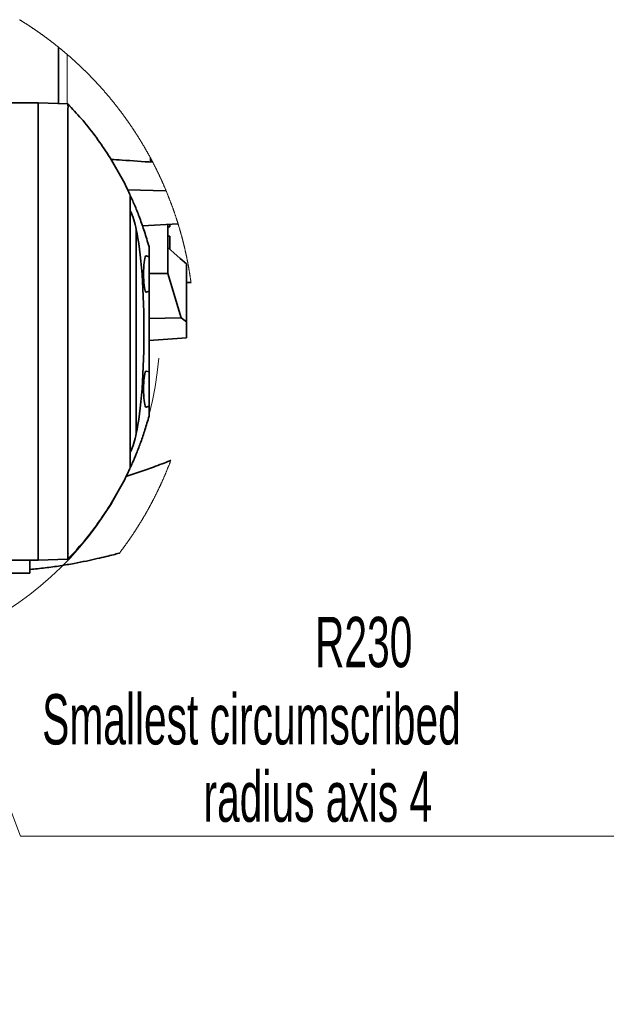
# Model space of a CAD drawing. Header units: millimetres. Extents: x 0 to 11920, y 0 to 8400.
# Tile 14 of 120: x 3966 to 4782, y 1568 to 2937. Entities that reach past the tile are written whole.
import ezdxf

# ---------------------------------------------------------------- set-up
doc = ezdxf.new("R2010")
doc.units = ezdxf.units.MM
doc.header["$LTSCALE"] = 20
doc.styles.add('SLDTEXTSTYLE0', font='TXT', dxfattribs={"width": 0.605})
doc.dimstyles.new('SLDDIMSTYLE12', dxfattribs={"dimtxt": 70, "dimasz": 70, "dimexe": 0, "dimexo": 0.0625, "dimgap": 17.5, "dimtad": 0, "dimtih": 1, "dimtoh": 1, "dimdec": 1, "dimlfac": 0.5, "dimrnd": 1e-09, "dimzin": 12, "dimdsep": 46, "dimtxsty": 'SLDTEXTSTYLE0', "dimsah": 1, "dimcen": 0, "dimadec": 0, "dimazin": 3, "dimtfac": 1, "dimtofl": 0, "dimtmove": 0, "dimatfit": 3, "dimfxl": 1, "dimfrac": 2, "dimtolj": 1, "dimtzin": 12, "dimarcsym": 0})

# ---------------------------------------------------------------- blocks, each defined once
blk = doc.blocks.new('_D_59')
at = {"color": 7, "linetype": 'Continuous', "lineweight": 0}
for p, q in [((3701.3, 2503.3), (3864.5, 2073.3)), ((3864.5, 2073.3), (3967.7, 1801.5)), ((3967.7, 1801.5), (4986.5, 1801.5))]:
    blk.add_line(p, q, dxfattribs=at)
at = {"color": 7, "linetype": 'Continuous', "lineweight": 18}
blk.add_solid([(3864.5, 2073.3), (3880, 2004.3), (3898.7, 2011.4)], dxfattribs=at)
at = {"color": 7, "linetype": 'Continuous', "lineweight": 18, "char_height": 70, "attachment_point": 1, "style": 'SLDTEXTSTYLE0'}
for s, insert in [('R230', (4377.2, 2106.6)), ('Smallest circumscribed', (3997.7, 1999.2)), ('radius axis 4', (4222.1, 1891.7))]:
    blk.add_mtext(s, dxfattribs=dict(at, insert=insert))

msp = doc.modelspace()

# ---------------------------------------------------------------- linework, layer by layer
at = {"color": 7, "linetype": 'Continuous', "lineweight": 35}
for p, q in [((4020.258091, 2898.68274), (4020.258091, 2820.143727)), ((3992.258109, 2821.330932), (3911.308817, 2821.330932)), ((3992.258109, 2821.330932), (3992.258109, 2185.331014)), ((4033.507548, 2819.680956), (3992.258109, 2821.121481)), ((4148.258112, 2744.691756), (4148.258112, 2738.798288)), ((4151.258103, 2739.05113), (4151.258103, 2738.751558)), ((4170.04808, 2699.034718), (4116.498761, 2700.507191)), ((4120.258115, 2314.062265), (4120.258115, 2692.597178)), ((4128.310673, 2645.183352), (4128.310673, 2361.478713)), ((4137.106799, 2650.338677), (4186.704598, 2653.016356)), ((4172.258101, 2652.150062), (4172.258101, 2584.198502)), ((4172.258101, 2648.857859), (4175.258092, 2648.857859)), ((4175.258092, 2648.857859), (4175.258092, 2652.122524)), ((4175.258092, 2636.017945), (4172.258101, 2636.017945)), ((4175.258092, 2622.094062), (4175.258092, 2636.017945)), ((4146.258108, 2607.330945), (4146.258108, 2620.955852)), ((4172.293745, 2584.197786), (4172.293745, 2620.221999)), ((4175.258092, 2617.532042), (4175.258092, 2622.094062)), ((4146.258108, 2607.330945), (4142.201506, 2608.417895)), ((4146.258108, 2607.330945), (4146.258108, 2583.331016)), ((4198.258094, 2597.639826), (4198.258094, 2517.006782)), ((4146.258108, 2583.750752), (4172.258101, 2584.198502)), ((4146.258108, 2583.331016), (4146.258108, 2559.330967)), ((4172.258101, 2584.198502), (4172.293745, 2584.197786)), ((4190.974228, 2522.273329), (4172.293745, 2584.197786)), ((4198.258094, 2571.330932), (4204.686366, 2571.330932)), ((4142.201506, 2558.244017), (4146.258108, 2559.330967)), ((4146.258108, 2447.331098), (4146.258108, 2559.330967)), ((4146.258108, 2521.400359), (4190.974228, 2522.273329)), ((4198.258094, 2517.006782), (4190.974228, 2522.273329)), ((4198.258094, 2517.006782), (4198.258094, 2494.680432)), ((4198.258094, 2494.680432), (4146.258108, 2490.868953)), ((4146.258108, 2447.331098), (4142.201506, 2448.418048)), ((4146.258108, 2447.331098), (4146.258108, 2423.33093)), ((4146.258108, 2423.33093), (4146.258108, 2399.331)), ((4142.201506, 2398.24405), (4146.258108, 2399.331)), ((4146.258108, 2385.706094), (4146.258108, 2399.331)), ((3992.258109, 2185.331014), (3911.308817, 2185.331014)), ((3980.499424, 2185.331014), (3980.499424, 2179.326442)), ((3980.499424, 2179.326442), (3980.499424, 2167.326358)), ((4033.507548, 2186.98087), (3992.258109, 2185.540584)), ((3980.499424, 2167.326358), (3942.911722, 2167.326358))]:
    msp.add_line(p, q, dxfattribs=at)
at = {"color": 8, "linetype": 'Continuous', "lineweight": 18}
msp.add_line((4032.258116, 2819.724587), (4032.258116, 2888.69181), dxfattribs=at)
at = {"color": 7, "linetype": 'Continuous', "lineweight": 18, "flags": 128}
for points in [[(4204.686366, 2571.330932), (4204.600625, 2571.962622), (4204.514109, 2572.594193), (4204.426788, 2573.225763), (4204.338692, 2573.857096), (4204.249792, 2574.488309), (4204.160087, 2575.119522), (4204.069607, 2575.750616), (4203.978322, 2576.381472), (4203.886263, 2577.012327), (4203.793399, 2577.642944), (4203.69976, 2578.273562), (4203.605316, 2578.90406), (4203.510068, 2579.534319), (4203.414045, 2580.164579), (4203.317247, 2580.794719), (4203.219645, 2581.424621), (4203.121237, 2582.054523), (4203.022055, 2582.684305), (4202.922068, 2583.31385), (4202.821307, 2583.943394), (4202.71974, 2584.5727), (4202.617399, 2585.201886), (4202.514283, 2585.831073), (4202.410333, 2586.460021), (4202.305637, 2587.08885), (4202.200137, 2587.71756), (4202.093832, 2588.346151), (4201.986752, 2588.974503), (4201.878898, 2589.602855), (4201.770238, 2590.230969), (4201.660775, 2590.859082), (4201.550536, 2591.486958), (4201.439522, 2592.114714), (4201.327704, 2592.742351), (4201.215111, 2593.369749), (4201.101743, 2593.997148), (4200.98757, 2594.624308), (4200.872593, 2595.251349), (4200.75687, 2595.87827), (4200.640343, 2596.504954), (4200.523011, 2597.131637), (4200.404905, 2597.758082), (4200.286023, 2598.384407), (4200.166337, 2599.010494), (4200.045876, 2599.636582), (4199.92464, 2600.26243), (4199.8026, 2600.88816), (4199.679784, 2601.513651), (4199.556164, 2602.139023), (4199.431799, 2602.764276), (4199.30663, 2603.389409), (4199.180655, 2604.014304), (4199.053906, 2604.63908), (4198.926382, 2605.263737), (4198.798083, 2605.888155), (4198.669009, 2606.512454), (4198.53913, 2607.136515), (4198.408447, 2607.760456), (4198.277019, 2608.384278), (4198.144786, 2609.007981), (4198.011778, 2609.631446), (4197.877996, 2610.254672), (4197.743438, 2610.877779), (4197.608076, 2611.500767), (4197.471939, 2612.123635), (4197.335027, 2612.746146), (4197.19734, 2613.368657), (4197.058849, 2613.99093), (4196.919583, 2614.612964), (4196.779542, 2615.234998), (4196.638726, 2615.856674), (4196.497135, 2616.478232), (4196.354739, 2617.09967), (4196.211599, 2617.720869), (4196.067654, 2618.34195), (4195.922933, 2618.962792), (4195.777438, 2619.583395), (4195.631169, 2620.20388), (4195.484124, 2620.824245), (4195.336275, 2621.444371), (4195.18768, 2622.06426), (4195.038281, 2622.684029), (4194.888107, 2623.303559), (4194.737159, 2623.922971), (4194.585435, 2624.542144), (4194.432937, 2625.161079), (4194.279663, 2625.779894), (4194.125615, 2626.398471), (4193.970792, 2627.016929), (4193.815194, 2627.635148), (4193.658821, 2628.253129), (4193.501674, 2628.870991), (4193.343721, 2629.488614), (4193.185024, 2630.105999), (4193.025552, 2630.723265), (4192.865305, 2631.340292), (4192.704283, 2631.957081), (4192.542456, 2632.573631), (4192.379884, 2633.190063), (4192.216538, 2633.806256), (4192.052416, 2634.422329), (4191.88752, 2635.038164), (4191.721849, 2635.653761), (4191.555433, 2636.269119), (4191.388212, 2636.884239), (4191.220216, 2637.49924), (4191.051476, 2638.114002), (4190.88196, 2638.728526), (4190.71164, 2639.342812), (4190.540574, 2639.956978), (4190.368734, 2640.570906), (4190.196119, 2641.184595), (4190.022759, 2641.798046), (4189.848594, 2642.411259), (4189.673684, 2643.024352), (4189.498, 2643.637088), (4189.32154, 2644.249705), (4189.144306, 2644.862083), (4188.966326, 2645.474222), (4188.787572, 2646.086124), (4188.608043, 2646.697786), (4188.427739, 2647.30933), (4188.24669, 2647.920516), (4188.064836, 2648.531583), (4187.882237, 2649.142292), (4187.698893, 2649.752882), (4187.514745, 2650.363234), (4187.329851, 2650.973347), (4187.144212, 2651.583102), (4186.957769, 2652.192739), (4186.770581, 2652.802137), (4186.704598, 2653.016356), (4186.516367, 2653.625396), (4186.32739, 2654.234317), (4186.137639, 2654.84288), (4185.947113, 2655.451205), (4185.755841, 2656.059411), (4185.563795, 2656.667259), (4185.370974, 2657.274869), (4185.177408, 2657.88224), (4184.983097, 2658.489373), (4184.788011, 2659.096387), (4184.59215, 2659.703043), (4184.395544, 2660.309461), (4184.198163, 2660.91564), (4184.000008, 2661.521462), (4183.801137, 2662.127164), (4183.601461, 2662.732628), (4183.40107, 2663.337734), (4183.199875, 2663.942722), (4182.997964, 2664.547351), (4182.795249, 2665.151742), (4182.591818, 2665.755895), (4182.387613, 2666.359809), (4182.182632, 2666.963485), (4181.976907, 2667.566922), (4181.770436, 2668.170002), (4181.563191, 2668.772844), (4181.355201, 2669.375446), (4181.146465, 2669.977811), (4180.936955, 2670.579937), (4180.726699, 2671.181706), (4180.515669, 2671.783355), (4180.303894, 2672.384647), (4180.091374, 2672.985581), (4179.878108, 2673.586395), (4179.664068, 2674.186853), (4179.449283, 2674.787071), (4179.233752, 2675.387052), (4179.017447, 2675.986794), (4178.800397, 2676.586178), (4178.582601, 2677.185324), (4178.364061, 2677.784112), (4178.144775, 2678.382781), (4177.924715, 2678.981093), (4177.703909, 2679.579046), (4177.482359, 2680.176881), (4177.260064, 2680.774358), (4177.037023, 2681.371477), (4176.813207, 2681.968477), (4176.588677, 2682.56512), (4176.363371, 2683.161405), (4176.137321, 2683.75757), (4175.910525, 2684.353259), (4175.682984, 2684.948829), (4175.454698, 2685.544041), (4175.225668, 2686.139014), (4174.995892, 2686.73363), (4174.765371, 2687.328008), (4174.534075, 2687.922028), (4174.302064, 2688.515809), (4174.069308, 2689.109233), (4173.835806, 2689.702418), (4173.60153, 2690.295365), (4173.366539, 2690.887955), (4173.130803, 2691.480306), (4172.894321, 2692.072299), (4172.657095, 2692.663935), (4172.419123, 2693.255451), (4172.180436, 2693.846491), (4171.940975, 2694.437292), (4171.700768, 2695.027855), (4171.459846, 2695.61806), (4171.218179, 2696.208027), (4170.975767, 2696.797636), (4170.73261, 2697.386888), (4170.488708, 2697.975901), (4170.24409, 2698.564556), (4170.04808, 2699.034718), (4169.802122, 2699.622896), (4169.555418, 2700.210717), (4169.307999, 2700.798181), (4169.059835, 2701.385406), (4168.810926, 2701.972273), (4168.561272, 2702.558902), (4168.310873, 2703.145173), (4168.059759, 2703.731087), (4167.807929, 2704.316762), (4167.555325, 2704.90208), (4167.302005, 2705.48704), (4167.04797, 2706.071761), (4166.79316, 2706.656125), (4166.537635, 2707.240132), (4166.281395, 2707.823899), (4166.024409, 2708.40731), (4165.766679, 2708.990362), (4165.508233, 2709.573177), (4165.249042, 2710.155514), (4164.989136, 2710.737613), (4164.728515, 2711.319473), (4164.467119, 2711.900857), (4164.205037, 2712.482002), (4163.94221, 2713.06279), (4163.678639, 2713.64322), (4163.414352, 2714.223412), (4163.149349, 2714.803246), (4162.883602, 2715.382603), (4162.61711, 2715.961841), (4162.349932, 2716.540602), (4162.082009, 2717.119005), (4161.813371, 2717.69717), (4161.543988, 2718.274978), (4161.273889, 2718.852428), (4161.003075, 2719.42952), (4160.731517, 2720.006254), (4160.459243, 2720.58275), (4160.186253, 2721.15877), (4159.912549, 2721.734551), (4159.638099, 2722.309974), (4159.362934, 2722.885039), (4159.087054, 2723.459747), (4158.810459, 2724.034098), (4158.533119, 2724.608091), (4158.255093, 2725.181726), (4157.976322, 2725.755003), (4157.696836, 2726.328042), (4157.416634, 2726.900604), (4157.135717, 2727.472928), (4156.854086, 2728.044775), (4156.571738, 2728.616384), (4156.288676, 2729.187515), (4156.004868, 2729.758409), (4155.720375, 2730.328944), (4155.435137, 2730.899003), (4155.149214, 2731.468824), (4154.862575, 2732.038167), (4154.575191, 2732.607272), (4154.287122, 2733.17602), (4153.998338, 2733.744291), (4153.708838, 2734.312204), (4153.418593, 2734.879878), (4153.127663, 2735.447076), (4152.836047, 2736.014035), (4152.543686, 2736.580518), (4152.25061, 2737.146643), (4151.956849, 2737.71241), (4151.662372, 2738.27782), (4151.438169, 2738.707092), (4151.258103, 2739.05113), (4150.961928, 2739.615706), (4150.665067, 2740.179804), (4150.367491, 2740.743664), (4150.069199, 2741.307047), (4149.770223, 2741.870073), (4149.47053, 2742.43274), (4149.170123, 2742.995051), (4148.869, 2743.556884), (4148.567192, 2744.11836), (4148.264669, 2744.679597), (4148.258112, 2744.691756), (4147.954874, 2745.252517), (4147.65092, 2745.812801), (4147.34628, 2746.372846), (4147.040926, 2746.932414), (4146.734886, 2747.491625), (4146.42813, 2748.050478), (4146.12069, 2748.608974), (4145.812534, 2749.166992), (4145.503692, 2749.724653), (4145.194136, 2750.281957), (4144.883893, 2750.838903), (4144.572936, 2751.395372), (4144.261293, 2751.951602), (4143.948935, 2752.507237), (4143.635891, 2753.062633), (4143.322162, 2753.617552), (4143.007718, 2754.172114), (4142.692588, 2754.726318), (4142.376773, 2755.280045), (4142.060243, 2755.833414), (4141.743027, 2756.386426), (4141.425125, 2756.938961), (4141.106509, 2757.491139), (4140.787207, 2758.042958), (4140.467219, 2758.594301), (4140.146546, 2759.145287), (4139.825188, 2759.695795), (4139.503114, 2760.245946), (4139.180384, 2760.795739), (4138.85694, 2761.345056), (4138.53281, 2761.894015), (4138.207994, 2762.442496), (4137.882493, 2762.99074), (4137.556277, 2763.538387), (4137.229405, 2764.085677), (4136.901848, 2764.63261), (4136.573575, 2765.179065), (4136.244647, 2765.725163), (4135.915033, 2766.270784), (4135.584704, 2766.816047), (4135.25372, 2767.360953), (4134.92205, 2767.905381), (4134.589694, 2768.449333), (4134.256653, 2768.992928), (4133.922927, 2769.536045), (4133.588515, 2770.078805), (4133.253418, 2770.621207), (4132.917665, 2771.163014), (4132.581226, 2771.704581), (4132.244103, 2772.245672), (4131.906293, 2772.786287), (4131.567798, 2773.326424), (4131.228648, 2773.866203), (4130.888812, 2774.405626), (4130.548291, 2774.944571), (4130.207114, 2775.483039), (4129.865251, 2776.02115), (4129.522704, 2776.558784), (4129.1795, 2777.09606), (4128.835611, 2777.63274), (4128.491037, 2778.169182), (4128.145806, 2778.705028), (4127.799921, 2779.240516), (4127.45332, 2779.775646), (4127.106093, 2780.310181), (4126.758151, 2780.844477), (4126.409583, 2781.378177), (4126.060299, 2781.911519), (4125.71039, 2782.444385), (4125.359796, 2782.976773), (4125.008516, 2783.508804), (4124.65658, 2784.040359), (4124.303989, 2784.571436), (4123.950712, 2785.102037), (4123.59681, 2785.63228), (4123.242192, 2786.162046), (4122.886948, 2786.691454), (4122.531019, 2787.220267), (4122.174434, 2787.748721), (4121.817164, 2788.276699), (4121.459268, 2788.8042), (4121.100686, 2789.331344), (4120.741449, 2789.85801), (4120.381556, 2790.3842), (4120.021008, 2790.909913), (4119.659774, 2791.435149), (4119.297914, 2791.960028), (4118.935369, 2792.48443), (4118.572198, 2793.008354), (4118.208341, 2793.531802), (4117.843829, 2794.054773), (4117.478661, 2794.577387), (4117.112867, 2795.099404), (4116.746388, 2795.621064), (4116.379253, 2796.142247), (4116.011493, 2796.662954), (4115.643047, 2797.183183), (4115.273975, 2797.702935), (4114.904217, 2798.22233), (4114.533834, 2798.741129), (4114.162795, 2799.25957), (4113.791101, 2799.777415), (4113.41878, 2800.294903), (4113.045774, 2800.811914), (4112.672143, 2801.328448), (4112.297855, 2801.844505), (4111.922942, 2802.360085), (4111.547343, 2802.875188), (4111.171119, 2803.389815), (4110.794268, 2803.903964), (4110.416733, 2804.417756), (4110.038601, 2804.930952), (4109.659783, 2805.443671), (4109.28034, 2805.955914), (4108.900241, 2806.467679), (4108.519517, 2806.979087), (4108.138136, 2807.489899), (4107.75613, 2808.000234), (4107.373468, 2808.510092), (4106.990181, 2809.019473), (4106.606267, 2809.528378), (4106.221698, 2810.036925), (4105.836473, 2810.544875), (4105.450623, 2811.052349), (4105.064146, 2811.559227), (4104.677044, 2812.065747), (4104.289286, 2812.571791), (4103.900902, 2813.077357), (4103.511862, 2813.582328), (4103.122227, 2814.086941), (4102.731936, 2814.590958), (4102.341019, 2815.094498), (4101.949476, 2815.597561), (4101.557277, 2816.100147), (4101.164482, 2816.602257), (4100.771032, 2817.10389), (4100.376956, 2817.605045), (4099.982254, 2818.105605), (4099.586926, 2818.605688), (4099.190973, 2819.105294), (4098.794393, 2819.604424), (4098.397188, 2820.103076), (4097.999357, 2820.601252), (4097.6009, 2821.098831), (4097.201817, 2821.595934), (4096.802108, 2822.09256), (4096.401773, 2822.588709), (4096.000813, 2823.084262), (4095.599256, 2823.579457), (4095.197044, 2824.074057), (4094.794236, 2824.568179), (4094.390802, 2825.061706), (4093.986742, 2825.554875), (4093.582086, 2826.047447), (4093.176775, 2826.539543), (4092.770897, 2827.031043), (4092.364363, 2827.522185), (4091.957234, 2828.012732), (4091.549478, 2828.502682), (4091.141097, 2828.992274), (4090.73212, 2829.481271), (4090.322517, 2829.969791), (4089.912318, 2830.457714), (4089.501493, 2830.945161), (4089.090042, 2831.432131), (4088.678025, 2831.918624), (4088.265352, 2832.404521), (4087.852083, 2832.889941), (4087.438218, 2833.374766), (4087.023757, 2833.859113), (4086.608671, 2834.342983), (4086.192958, 2834.826377), (4085.776649, 2835.309175), (4085.359745, 2835.791376), (4084.942244, 2836.273101), (4084.524117, 2836.754349), (4084.105424, 2837.23512), (4083.686076, 2837.715295), (4083.266161, 2838.194874), (4082.845651, 2838.673976), (4082.424514, 2839.152601), (4082.002781, 2839.630631), (4081.580453, 2840.108183), (4081.157528, 2840.585259), (4080.734007, 2841.061738), (4080.30989, 2841.537622), (4079.885177, 2842.013028), (4079.459868, 2842.487958), (4079.033963, 2842.962292), (4078.607462, 2843.43603), (4078.180335, 2843.90941), (4077.752642, 2844.382075), (4077.324383, 2844.854263), (4076.895498, 2845.325974), (4076.466016, 2845.797089), (4076.035969, 2846.267608), (4075.605325, 2846.73765), (4075.174086, 2847.207215), (4074.74225, 2847.676185), (4074.309818, 2848.144558), (4073.87682, 2848.612455), (4073.443226, 2849.079755), (4073.009066, 2849.546579), (4072.57428, 2850.012806), (4072.138958, 2850.478557), (4071.703009, 2850.943711), (4071.266495, 2851.40827), (4070.829414, 2851.872352), (4070.391737, 2852.335838), (4069.953464, 2852.798727), (4069.514625, 2853.26114), (4069.075189, 2853.723076), (4068.635188, 2854.184297), (4068.19462, 2854.645041), (4067.753456, 2855.105308), (4067.311726, 2855.564979), (4066.86943, 2856.024054), (4066.426538, 2856.482533), (4065.983079, 2856.940535), (4065.539025, 2857.397941), (4065.094434, 2857.854751), (4064.649247, 2858.311084), (4064.203493, 2858.766821), (4063.757174, 2859.222081), (4063.310258, 2859.676626), (4062.862806, 2860.130695), (4062.414758, 2860.584167), (4061.966143, 2861.037162), (4061.516993, 2861.489561), (4061.067246, 2861.941364), (4060.616933, 2862.392572), (4060.166053, 2862.843302), (4059.714608, 2863.293436), (4059.262626, 2863.742974), (4058.810048, 2864.191917), (4058.356933, 2864.640382), (4057.903223, 2865.088132), (4057.448976, 2865.535405), (4056.994162, 2865.982202), (4056.538783, 2866.428283), (4056.082837, 2866.873887), (4055.626355, 2867.318776), (4055.169307, 2867.763189), (4054.711692, 2868.207124), (4054.253541, 2868.650344), (4053.794824, 2869.093087), (4053.33554, 2869.535115), (4052.87569, 2869.976667), (4052.415304, 2870.417622), (4051.954381, 2870.857981), (4051.492892, 2871.297863), (4051.030837, 2871.73703), (4050.568245, 2872.17572), (4050.105117, 2872.613815), (4049.641423, 2873.051193), (4049.177192, 2873.488095), (4048.712395, 2873.924401), (4048.247062, 2874.360231), (4047.781162, 2874.795345), (4047.314756, 2875.229862), (4046.847783, 2875.663903), (4046.380274, 2876.097229), (4045.912199, 2876.530078), (4045.443587, 2876.962331), (4044.974439, 2877.393869), (4044.504754, 2877.824929), (4044.034533, 2878.255394), (4043.563776, 2878.685263), (4043.092452, 2879.114535), (4042.620622, 2879.543212), (4042.148225, 2879.971293), (4041.675322, 2880.398777), (4041.201852, 2880.825666), (4040.727876, 2881.251958), (4040.253363, 2881.677654), (4039.778285, 2882.102755), (4039.302699, 2882.527259), (4038.826577, 2882.951286), (4038.349919, 2883.374599), (4037.872724, 2883.797315), (4037.395023, 2884.219435), (4036.916785, 2884.640959), (4036.438011, 2885.061887), (4035.9587, 2885.4821), (4035.478853, 2885.901836), (4034.998499, 2886.320975), (4034.517638, 2886.739519), (4034.036212, 2887.157467), (4033.554278, 2887.5747), (4033.071838, 2887.991455), (4032.588862, 2888.407496), (4032.258116, 2888.69181), (4031.774275, 2889.106897), (4031.289898, 2889.521387), (4030.804984, 2889.935282), (4030.319564, 2890.348461), (4029.833637, 2890.761164), (4029.347204, 2891.173151), (4028.860234, 2891.584542), (4028.372757, 2891.995338), (4027.884744, 2892.405537), (4027.396254, 2892.81514), (4026.907228, 2893.224147), (4026.417665, 2893.632439), (4025.927626, 2894.040254), (4025.437079, 2894.447354), (4024.945997, 2894.853857), (4024.454407, 2895.259765), (4023.962311, 2895.664957), (4023.469739, 2896.069673), (4022.976629, 2896.473673), (4022.483013, 2896.877077), (4021.988891, 2897.279885), (4021.494262, 2897.682098), (4020.999126, 2898.083714), (4020.503513, 2898.484615), (4020.258091, 2898.68274), (4019.761704, 2899.082807), (4019.26481, 2899.482158), (4018.767439, 2899.880913), (4018.269561, 2900.279072), (4017.771177, 2900.676516), (4017.272286, 2901.073363), (4016.772918, 2901.469615), (4016.273044, 2901.865271), (4015.772663, 2902.26033), (4015.271775, 2902.654675), (4014.770411, 2903.048423), (4014.26857, 2903.441575), (4013.766222, 2903.834012), (4013.263367, 2904.225853), (4012.760036, 2904.617098), (4012.256227, 2905.007747), (4011.751912, 2905.39768), (4011.247091, 2905.787018), (4010.741822, 2906.17564), (4010.236047, 2906.563667), (4009.729765, 2906.951097), (4009.223021, 2907.337931), (4008.715786, 2907.72405), (4008.208059, 2908.109573), (4007.699869, 2908.494499), (4007.191174, 2908.878711), (4006.682016, 2909.262326), (4006.172366, 2909.645227), (4005.66224, 2910.02765), (4005.151622, 2910.409239), (4004.640542, 2910.790351), (4004.12897, 2911.170748), (4003.616936, 2911.55043), (4003.104411, 2911.929634), (4002.591424, 2912.308005), (4002.077959, 2912.685898), (4001.564018, 2913.063076), (4001.0496, 2913.439539), (4000.534721, 2913.815525), (4000.019364, 2914.190677), (3999.50353, 2914.565352), (3998.987235, 2914.939311), (3998.470463, 2915.312555), (3997.953229, 2915.685204), (3997.435532, 2916.057256), (3996.917359, 2916.428593), (3996.398725, 2916.799215), (3995.879628, 2917.169359), (3995.360069, 2917.53867), (3994.840048, 2917.907503), (3994.319551, 2918.275502), (3993.798606, 2918.643025), (3993.277199, 2919.009832), (3992.755331, 2919.375923), (3992.233001, 2919.741419), (3991.710208, 2920.106199), (3991.186969, 2920.470384), (3990.663268, 2920.833853), (3990.139104, 2921.196726), (3989.614494, 2921.558884), (3989.089422, 2921.920446), (3988.563903, 2922.281292), (3988.037936, 2922.641543), (3987.511508, 2923.001078), (3986.984648, 2923.360017), (3986.457311, 2923.718241), (3985.929541, 2924.07575), (3985.401325, 2924.432662), (3984.872647, 2924.788979), (3984.343536, 2925.144461), (3983.813979, 2925.499466), (3983.283974, 2925.853637), (3982.753523, 2926.207212), (3982.222624, 2926.56019), (3981.691293, 2926.912454), (3981.159516, 2927.264002), (3980.627291, 2927.614954), (3980.094634, 2927.965191), (3979.56153, 2928.314713), (3979.027994, 2928.663638), (3978.494026, 2929.011968), (3977.95961, 2929.359463), (3977.424763, 2929.706362), (3976.889484, 2930.052665), (3976.353772, 2930.398133), (3975.817628, 2930.743006), (3975.281052, 2931.087282), (3974.744029, 2931.430844), (3974.206589, 2931.773689), (3973.668717, 2932.11582), (3973.130412, 2932.457355), (3972.591691, 2932.798174), (3972.052537, 2933.138397), (3971.512951, 2933.477905), (3970.972933, 2933.816698), (3970.432497, 2934.154776), (3969.891645, 2934.492257), (3969.35036, 2934.829024), (3968.808658, 2935.165075), (3968.266539, 2935.500529), (3967.723988, 2935.835269), (3967.181034, 2936.169294), (3966.637649, 2936.502722), (3966.093846, 2936.835316)], [(4105.160586, 2195.228961), (4105.546884, 2195.736077), (4105.932586, 2196.243671), (4106.317632, 2196.751741), (4106.702052, 2197.260287), (4107.085816, 2197.769311), (4107.468955, 2198.27905), (4107.851438, 2198.789027), (4108.233295, 2199.299482), (4108.614497, 2199.810413), (4108.995072, 2200.32182), (4109.374992, 2200.833705), (4109.754287, 2201.346067), (4110.132925, 2201.858905), (4110.510938, 2202.37222), (4110.888295, 2202.886012), (4111.264996, 2203.40052), (4111.641072, 2203.915265), (4112.016462, 2204.430488), (4112.391256, 2204.946187), (4112.765364, 2205.462363), (4113.138847, 2205.979016), (4113.511674, 2206.495908), (4113.883845, 2207.013515), (4114.255361, 2207.531598), (4114.626251, 2208.050159), (4114.996485, 2208.569196), (4115.366064, 2209.088472), (4115.734957, 2209.608462), (4116.103254, 2210.12893), (4116.470866, 2210.649636), (4116.837822, 2211.170819), (4117.204122, 2211.692718), (4117.569767, 2212.214854), (4117.934786, 2212.737468), (4118.299119, 2213.260558), (4118.662797, 2213.784125), (4119.025819, 2214.30817), (4119.388185, 2214.83269), (4119.749896, 2215.357688), (4120.110951, 2215.883163), (4120.471351, 2216.408876), (4120.831095, 2216.935304), (4121.190153, 2217.46197), (4121.548556, 2217.989114), (4121.906303, 2218.516973), (4122.263394, 2219.04507), (4122.61983, 2219.573405), (4122.97558, 2220.102456), (4123.330675, 2220.631984), (4123.685114, 2221.16175), (4124.038868, 2221.692231), (4124.391965, 2222.222951), (4124.744408, 2222.754148), (4125.096165, 2223.285821), (4125.447266, 2223.817971), (4125.797681, 2224.35036), (4126.147441, 2224.883464), (4126.496546, 2225.416806), (4126.844965, 2225.950626), (4127.192728, 2226.484922), (4127.539806, 2227.019694), (4127.886198, 2227.554944), (4128.231965, 2228.090432), (4128.577016, 2228.626397), (4128.921412, 2229.163078), (4129.265122, 2229.699758), (4129.608177, 2230.237153), (4129.950546, 2230.775026), (4130.292229, 2231.313136), (4130.633257, 2231.851724), (4130.9736, 2232.390788), (4131.313287, 2232.930329), (4131.652258, 2233.470109), (4131.990574, 2234.010366), (4132.328205, 2234.551337), (4132.66518, 2235.092309), (4133.001439, 2235.633996), (4133.337043, 2236.175922), (4133.671962, 2236.718324), (4134.006195, 2237.261203), (4134.339742, 2237.804559), (4134.672604, 2238.348153), (4135.004811, 2238.892224), (4135.336302, 2239.436773), (4135.667138, 2239.981797), (4135.997258, 2240.527061), (4136.326723, 2241.072801), (4136.655502, 2241.619018), (4136.983566, 2242.165712), (4137.310974, 2242.712644), (4137.637667, 2243.260053), (4137.963705, 2243.807939), (4138.289027, 2244.356063), (4138.613693, 2244.904903), (4138.937645, 2245.453742), (4139.26091, 2246.003297), (4139.583491, 2246.55309), (4139.905386, 2247.10336), (4140.226565, 2247.654107), (4140.547089, 2248.205093), (4140.866898, 2248.756555), (4141.186021, 2249.308494), (4141.504429, 2249.860671), (4141.822182, 2250.413325), (4142.139219, 2250.966457), (4142.45557, 2251.520065), (4142.771237, 2252.073911), (4143.086187, 2252.627996), (4143.400453, 2253.182796), (4143.714003, 2253.737834), (4144.026868, 2254.293111), (4144.339047, 2254.849103), (4144.650511, 2255.405334), (4144.96129, 2255.961803), (4145.271383, 2256.518987), (4145.580761, 2257.076171), (4145.889424, 2257.634071), (4146.197401, 2258.192208), (4146.504693, 2258.750823), (4146.811269, 2259.309676), (4147.11713, 2259.869006), (4147.422306, 2260.428813), (4147.726767, 2260.988858), (4148.030542, 2261.54938), (4148.333602, 2262.110141), (4148.635976, 2262.671378), (4148.937605, 2263.233092), (4149.238579, 2263.795045), (4149.538807, 2264.357236), (4149.838351, 2264.920142), (4150.137179, 2265.483287), (4150.435321, 2266.04667), (4150.732718, 2266.61053), (4151.02943, 2267.174867), (4151.325427, 2267.739442), (4151.620738, 2268.304256), (4151.915304, 2268.869785), (4152.209185, 2269.435552), (4152.50235, 2270.001558), (4152.794801, 2270.56804), (4153.086536, 2271.134761), (4153.377555, 2271.701959), (4153.667889, 2272.269633), (4153.957479, 2272.837547), (4154.246382, 2273.405698), (4154.534571, 2273.974326), (4154.822014, 2274.543431), (4155.108772, 2275.112775), (4155.394815, 2275.682357), (4155.680142, 2276.252654), (4155.964754, 2276.822951), (4156.248622, 2277.393726), (4156.531803, 2277.964976), (4156.81427, 2278.536466), (4157.095991, 2279.108194), (4157.377027, 2279.680398), (4157.657318, 2280.25308), (4157.936893, 2280.825999), (4158.215783, 2281.399158), (4158.493929, 2281.972793), (4158.771329, 2282.546905), (4159.048043, 2283.121255), (4159.324042, 2283.695844), (4159.599297, 2284.270909), (4159.873836, 2284.846214), (4160.147659, 2285.421756), (4160.420738, 2285.998014), (4160.693102, 2286.574271), (4160.96475, 2287.151006), (4161.235683, 2287.727979), (4161.5059, 2288.305429), (4161.775373, 2288.883117), (4162.0441, 2289.461282), (4162.312142, 2290.039685), (4162.579439, 2290.618327), (4162.846021, 2291.197446), (4163.111858, 2291.777042), (4163.376979, 2292.356637), (4163.641356, 2292.93671), (4163.905017, 2293.517259), (4164.167963, 2294.098046), (4164.430164, 2294.679073), (4164.691649, 2295.260337), (4164.95239, 2295.842078), (4165.212385, 2296.424297), (4165.471695, 2297.006515), (4165.73023, 2297.58921), (4165.98805, 2298.172382), (4166.245155, 2298.755792), (4166.501515, 2299.339441), (4166.757129, 2299.923328), (4167.012028, 2300.507692), (4167.266183, 2301.092294), (4167.519592, 2301.677373), (4167.772286, 2302.262452), (4168.024264, 2302.848247), (4168.275468, 2303.434041), (4168.525956, 2304.020312), (4168.7757, 2304.606822), (4169.024728, 2305.19357), (4169.273011, 2305.780795), (4169.520549, 2306.368259), (4169.767342, 2306.956199), (4170.01339, 2307.544139), (4170.258723, 2308.132556), (4170.503311, 2308.721212), (4170.747153, 2309.310344), (4170.990281, 2309.899715), (4171.232633, 2310.489324), (4171.47427, 2311.079171), (4171.715163, 2311.669496), (4171.95531, 2312.260059), (4172.194712, 2312.85086), (4172.433369, 2313.441899), (4172.671311, 2314.033416), (4172.908477, 2314.625171), (4173.144929, 2315.217164), (4173.380606, 2315.809396), (4173.615567, 2316.402105), (4173.849784, 2316.995052), (4174.083225, 2317.588237), (4174.315952, 2318.181661), (4174.547933, 2318.775561), (4174.779169, 2319.369462), (4175.009631, 2319.96384), (4175.239377, 2320.558694), (4175.468378, 2321.153548), (4175.696604, 2321.748641), (4175.924115, 2322.344211), (4176.150851, 2322.940019), (4176.376842, 2323.536065), (4176.568679, 2324.043897)]]:
    msp.add_lwpolyline(points, dxfattribs=at)
at = {"color": 7, "linetype": 'Continuous', "lineweight": 35, "flags": 128}
for points in [[(4128.310673, 2645.183352), (4129.569761, 2639.251736), (4130.772374, 2632.713702), (4131.913058, 2625.598219), (4132.986776, 2617.937115), (4133.988731, 2609.764603), (4134.91442, 2601.117042), (4135.759734, 2592.033175), (4136.520915, 2582.553533), (4137.194566, 2572.720197), (4137.777649, 2562.577394), (4138.267599, 2552.170065), (4138.662182, 2541.544822), (4138.959698, 2530.74899), (4139.158778, 2519.830969), (4139.258526, 2508.839157), (4139.258526, 2497.822788), (4139.158778, 2486.831096), (4138.959698, 2475.912955), (4138.662182, 2465.117124), (4138.267599, 2454.492), (4137.777649, 2444.084552), (4137.194566, 2433.941749), (4136.520915, 2424.108413), (4135.759734, 2414.62889), (4134.91442, 2405.544904), (4133.988731, 2396.897462), (4132.986776, 2388.72495), (4131.913058, 2381.063846), (4130.772374, 2373.948243), (4129.569761, 2367.410329), (4128.310673, 2361.478713)], [(4172.293745, 2620.221999), (4180.898659, 2612.494138), (4189.555488, 2604.964998), (4198.258094, 2597.639826)], [(4142.201506, 2608.417895), (4141.934268, 2608.411816), (4141.362809, 2607.870963), (4140.811942, 2606.624153), (4140.297495, 2604.707268), (4139.834307, 2602.175501), (4139.435671, 2599.101451), (4139.113031, 2595.57381), (4138.875745, 2591.693905), (4138.730578, 2587.573436), (4138.681702, 2583.331016)], [(4138.681702, 2583.331016), (4138.730578, 2579.088476), (4138.875745, 2574.968007), (4139.113031, 2571.088222), (4139.435671, 2567.560461), (4139.834307, 2564.48653), (4140.297495, 2561.954644), (4140.811942, 2560.037759), (4141.362809, 2558.790949), (4141.934268, 2558.250216), (4142.201506, 2558.244017)], [(4142.201506, 2448.418048), (4141.934268, 2448.411849), (4141.362809, 2447.870877), (4140.811942, 2446.624187), (4140.297495, 2444.707301), (4139.834307, 2442.175534), (4139.435671, 2439.101365), (4139.113031, 2435.573724), (4138.875745, 2431.693938), (4138.730578, 2427.573589), (4138.681702, 2423.33093)], [(4138.681702, 2423.33093), (4138.730578, 2419.08851), (4138.875745, 2414.967921), (4139.113031, 2411.088136), (4139.435671, 2407.560495), (4139.834307, 2404.486564), (4140.297495, 2401.954559), (4140.811942, 2400.037673), (4141.362809, 2398.790982), (4141.934268, 2398.250249), (4142.201506, 2398.24405)]]:
    msp.add_lwpolyline(points, dxfattribs=at)
at = {"color": 7, "linetype": 'Continuous', "lineweight": 35}
for centre, radius, start, end in [((4036.868867, 2631.048532), 92.527817, 8.787075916, 25.679204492), ((4041.501991, 2374.176404), 87.732427, 333.85548085, 351.678238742)]:
    msp.add_arc(centre, radius, start, end, dxfattribs=at)
at = {"color": 7, "linetype": 'Continuous', "lineweight": 18}
msp.add_arc((3701.258106, 2503.33099), 460, 278.357783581, 355.364615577, dxfattribs=at)
at = {"color": 7, "linetype": 'Continuous', "lineweight": 35}
for points, knots in [([(4033.507548, 2186.98087), (4033.38295, 2187.328745), (4032.891997, 2188.699472), (4033.774128, 2192.012568), (4033.420599, 2197.446691), (4033.49669, 2205.019934), (4033.534236, 2214.601244), (4033.514882, 2226.207405), (4033.487577, 2239.894367), (4033.492849, 2255.42303), (4033.509913, 2272.629945), (4033.504698, 2291.49182), (4033.490482, 2312.092368), (4033.500582, 2333.991357), (4033.512799, 2356.935328), (4033.502475, 2380.871204), (4033.507424, 2405.966348), (4033.509375, 2431.69068), (4033.505053, 2457.74244), (4033.50674, 2484.057453), (4033.508018, 2510.822124), (4033.505268, 2537.473308), (4033.506773, 2563.694583), (4033.510522, 2589.417763), (4033.502929, 2614.829964), (4033.507301, 2639.400787), (4033.511251, 2662.834991), (4033.49059, 2685.067957), (4033.496806, 2706.264484), (4033.512672, 2725.986349), (4033.497994, 2743.992673), (4033.493931, 2760.229812), (4033.504566, 2774.821754), (4033.520205, 2787.471095), (4033.497943, 2798.018837), (4033.584551, 2806.428144), (4033.34429, 2812.77003), (4033.751723, 2816.800737), (4033.358965, 2818.861022), (4033.477726, 2819.516385), (4033.507548, 2819.680956)], [0, 0, 0, 0, 0.0017326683, 0.0068272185, 0.0154687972, 0.0276395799, 0.0426701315, 0.060918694, 0.0826567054, 0.1075642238, 0.1345403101, 0.1642364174, 0.1969897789, 0.232209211, 0.2680612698, 0.3057690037, 0.3456911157, 0.3870393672, 0.4277301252, 0.4692046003, 0.5118009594, 0.5546235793, 0.5955600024, 0.6361181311, 0.6765792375, 0.7160412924, 0.7526103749, 0.7876826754, 0.821449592, 0.8531048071, 0.8811856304, 0.9068190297, 0.9300863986, 0.9503671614, 0.9667907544, 0.9800936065, 0.9902377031, 0.996854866, 0.999210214, 1, 1, 1, 1]), ([(4120.127611, 2692.539957), (4119.227788, 2694.624415), (4114.35643, 2705.909013), (4103.753558, 2725.578822), (4088.321652, 2751.385112), (4071.044715, 2776.039666), (4052.892068, 2798.979796), (4039.755636, 2812.989722), (4033.490531, 2819.671419)], [0, 0, 0, 0, 0.0440550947, 0.2385004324, 0.4328902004, 0.6274253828, 0.8223095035, 1, 1, 1, 1]), ([(4093.360655, 2742.670563), (4098.518284, 2742.317545), (4117.87719, 2740.992507), (4137.236555, 2739.674185), (4151.438169, 2738.707092)], [0, 0, 0, 0, 0.2664214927, 1, 1, 1, 1]), ([(4120.258115, 2692.600396), (4122.499828, 2687.593966), (4127.173094, 2677.157135), (4133.75111, 2660.384904), (4139.051606, 2645.164753), (4143.230385, 2631.801669), (4145.226706, 2624.650511), (4146.258108, 2620.955852)], [0, 0, 0, 0, 0.21565411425, 0.44957093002, 0.70809318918, 0.84918583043, 1, 1, 1, 1]), ([(4146.258108, 2385.706094), (4145.340056, 2382.407623), (4143.557419, 2376.002786), (4139.834152, 2363.931472), (4135.1036, 2350.000009), (4129.163324, 2334.507456), (4124.20254, 2322.703448), (4121.169907, 2316.063425), (4120.258115, 2314.067033)], [0, 0, 0, 0, 0.1346209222, 0.2614014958, 0.4966669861, 0.7129748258, 0.9137029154, 1, 1, 1, 1]), ([(4033.528738, 2186.996368), (4039.780855, 2193.665159), (4052.904267, 2207.663184), (4071.044747, 2230.591539), (4088.321746, 2255.248879), (4103.753646, 2281.058076), (4114.359029, 2300.735245), (4119.232499, 2312.026381), (4120.134585, 2314.116386)], [0, 0, 0, 0, 0.1773669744, 0.3722994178, 0.5668840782, 0.7613247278, 0.9558208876, 1, 1, 1, 1]), ([(4176.568679, 2324.043897), (4176.125258, 2323.866586), (4172.096846, 2322.255747), (4164.015762, 2319.164518), (4152.890364, 2315.024024), (4141.616889, 2311.005497), (4130.692154, 2307.267092), (4121.520739, 2304.240862), (4116.08153, 2302.538982), (4114.35651, 2301.999238)], [0, 0, 0, 0, 0.02170160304, 0.19715567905, 0.39315532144, 0.56114439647, 0.74101108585, 0.91786283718, 1, 1, 1, 1]), ([(3980.499424, 2172.609237), (3987.618343, 2173.255715), (4001.800037, 2174.543573), (4022.3161, 2177.440269), (4041.418238, 2180.683714), (4058.475452, 2184.049751), (4073.388072, 2187.317333), (4085.88816, 2190.276639), (4096.065331, 2192.836309), (4102.173883, 2194.420846), (4104.994507, 2195.184025), (4105.160586, 2195.228961)], [0, 0, 0, 0, 0.1690117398, 0.3366905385, 0.4897858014, 0.6271540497, 0.7477778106, 0.8507744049, 0.9309019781, 0.9959314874, 1, 1, 1, 1])]:
    msp.add_open_spline(points, degree=3, knots=knots, dxfattribs=at)

# ---------------------------------------------------------------- dimensions: what is measured, and where the dimension line sits
at = {"color": 7, "linetype": 'Continuous', "lineweight": 18}
dim = msp.add_radius_dim(center=(3701.258106, 2503.33099), mpoint=(3864.499038, 2073.270066), text='<>\\PSmallest circumscribed\\Pradius axis 4', dimstyle='SLDDIMSTYLE12', dxfattribs=at)
dim.commit()
dim.dimension.update_dxf_attribs({"geometry": '_D_59', "text_midpoint": (4492.083731, 1962.636451), "dimtype": 164})

doc.saveas('drawing.dxf')
